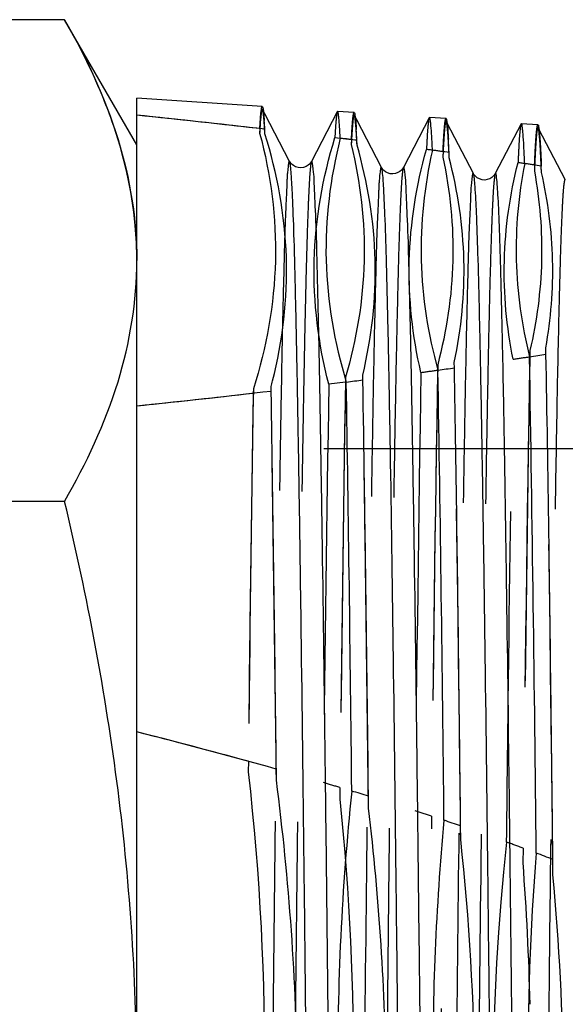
# Model space of a CAD drawing. Header units: millimetres. Extents: x 413 to 587, y 452 to 553.
# Tile 10 of 14: x 539 to 550, y 507 to 526. Entities that reach past the tile are written whole.
import ezdxf

# ---------------------------------------------------------------- set-up
doc = ezdxf.new("R2010")
doc.units = ezdxf.units.MM
doc.header["$LTSCALE"] = 65.185185
doc.linetypes.add('HIDDEN', pattern=[0.2, 0.1, -0.1])
doc.layers.add('KONST.EL_MIT_GEO', color=7, linetype='CONTINUOUS')

msp = doc.modelspace()

# ---------------------------------------------------------------- linework, layer by layer
at = {"layer": 'KONST.EL_MIT_GEO', "color": 7, "linetype": 'Continuous'}
for p, q in [((539.73, 525.964), (529.595, 525.964)), ((541.156, 523.495), (539.73, 525.964)), ((543.63, 524.253), (541.156, 524.417)), ((541.156, 462.633), (541.156, 524.417)), ((544.169, 523.17), (543.681, 524.107)), ((545.109, 524.149), (544.6, 523.17)), ((545.115, 524.154), (545.109, 524.149)), ((545.442, 524.132), (545.115, 524.154)), ((546.922, 524.029), (546.412, 523.05)), ((546.927, 524.034), (546.922, 524.029)), ((547.254, 524.012), (546.927, 524.034)), ((545.982, 523.05), (545.494, 523.987)), ((547.794, 522.93), (547.275, 523.926)), ((548.734, 523.908), (548.224, 522.93)), ((548.739, 523.913), (548.734, 523.908)), ((549.066, 523.892), (548.739, 523.913)), ((543.681, 523.714), (543.679, 523.803)), ((549.606, 522.809), (549.087, 523.805)), ((545.499, 523.488), (545.496, 523.585)), ((547.317, 523.237), (547.314, 523.345)), ((549.136, 522.951), (549.133, 523.075)), ((549.225, 519.367), (549.222, 519.491)), ((547.42, 519.097), (547.417, 519.205)), ((545.613, 518.858), (545.611, 518.954)), ((543.806, 518.639), (543.804, 518.728)), ((539.73, 516.463), (529.595, 516.463)), ((543.908, 510.965), (543.906, 511.182)), ((545.726, 510.412), (545.723, 510.649)), ((547.544, 509.796), (547.541, 510.062)), ((549.363, 509.093), (549.36, 509.4))]:
    msp.add_line(p, q, dxfattribs=at)
at = {"layer": 'KONST.EL_MIT_GEO', "color": 8, "linetype": 'HIDDEN'}
for p, q in [((543.681, 524.107), (543.635, 524.197)), ((545.494, 523.987), (545.447, 524.077)), ((547.275, 523.926), (547.259, 523.957)), ((549.087, 523.805), (549.071, 523.836)), ((543.581, 523.814), (543.578, 523.726)), ((545.062, 523.639), (545.388, 523.598)), ((545.388, 523.598), (545.385, 523.502)), ((547.194, 523.361), (547.191, 523.255)), ((549, 523.096), (548.997, 522.974)), ((548.909, 519.439), (548.906, 519.317)), ((547.089, 519.157), (547.087, 519.051)), ((545.269, 518.814), (544.941, 518.774)), ((545.271, 518.91), (545.269, 518.814)), ((543.454, 518.686), (543.452, 518.598)), ((564.401, 517.501), (525.869, 517.501)), ((543.355, 511.335), (543.353, 511.125)), ((545.162, 510.818), (545.159, 510.59)), ((546.968, 510.253), (546.966, 510.001)), ((548.774, 509.623), (548.771, 509.334))]:
    msp.add_line(p, q, dxfattribs=at)
at = {"layer": 'KONST.EL_MIT_GEO', "color": 7, "linetype": 'Continuous'}
for points in [[(544.6, 523.17), (544.594, 523.16), (544.581, 523.14), (544.561, 523.117), (544.533, 523.093), (544.493, 523.068), (544.444, 523.049), (544.391, 523.042), (544.338, 523.046), (544.287, 523.063), (544.246, 523.086), (544.216, 523.11), (544.195, 523.133), (544.18, 523.153), (544.171, 523.168), (544.169, 523.17)], [(546.412, 523.05), (546.406, 523.04), (546.393, 523.02), (546.373, 522.997), (546.345, 522.973), (546.306, 522.948), (546.256, 522.929), (546.204, 522.921), (546.151, 522.926), (546.099, 522.942), (546.058, 522.965), (546.028, 522.989), (546.007, 523.012), (545.992, 523.032), (545.983, 523.047), (545.981, 523.05)], [(548.224, 522.93), (548.219, 522.92), (548.205, 522.9), (548.185, 522.877), (548.157, 522.852), (548.118, 522.828), (548.068, 522.809), (548.016, 522.801), (547.963, 522.806), (547.912, 522.822), (547.87, 522.845), (547.841, 522.869), (547.819, 522.892), (547.804, 522.912), (547.795, 522.927), (547.794, 522.93)]]:
    msp.add_lwpolyline(points, dxfattribs=at)
at = {"layer": 'KONST.EL_MIT_GEO', "color": 8, "linetype": 'HIDDEN'}
for centre, radius, start, end in [((515.762, 281.267), 244.138, 83.45721, 84.02964), ((530.288, 400.933), 123.59, 82.13786, 82.29034), ((535.882, 439.498), 84.621, 81.08197, 81.30521), ((1878.883, 496.578), 1331.985, 179.028672, 179.422594), ((535.587, 604.837), 86.551, 278.63184, 278.85171), ((1854.932, 496.756), 1306.221, 179.010357, 179.435594), ((2330.955, 490.647), 1784.422, 179.089377, 179.367053), ((529.952, 643.964), 126.083, 277.66056, 277.811), ((1895.999, 496.462), 1349.101, 179.04059, 179.414267), ((2330.358, 490.919), 1785.634, 179.10617, 179.358374), ((1917.245, 496.307), 1372.16, 179.05614, 179.403603), ((1933.029, 496.202), 1387.944, 179.066499, 179.396616), ((-1258.607, 490.458), 1804.443, 0.633589, 0.904873), ((515.544, 763.18), 246.169, 275.97195, 276.50944), ((1952.573, 496.061), 1409.301, 179.080135, 179.387571), ((1967.345, 495.965), 1424.073, 179.089329, 179.381572), ((-1260.096, 490.747), 1804.117, 0.642102, 0.888656), ((513.847, 403.815), 111.496, 74.65395, 75.82239), ((522.436, 434.581), 79.552, 73.40128, 73.64611), ((528.099, 452.867), 60.409, 71.79905, 72.12413), ((497.493, 505.486), 49.679, 353.6048, 5.2144), ((597.791, 504.467), 49.624, 173.8969, 184.9215), ((533.716, 469.155), 43.178, 69.5901, 70.0507), ((498.861, 505.461), 50.061, 1.2377, 4.4378)]:
    msp.add_arc(centre, radius, start, end, dxfattribs=at)
at = {"layer": 'KONST.EL_MIT_GEO', "color": 7, "linetype": 'Continuous'}
for centre, radius, start, end in [((515.929, 282.806), 242.59, 83.43151, 84.03093), ((532.813, 523.219), 10.882, 3.0749, 4.005), ((524.986, 360.217), 164.651, 82.84403, 82.95902), ((530.913, 522.873), 14.6, 2.794, 3.6382), ((527.739, 522.476), 19.594, 2.5394, 3.3051), ((530.658, 403.63), 120.867, 82.07926, 82.23625), ((536.289, 442.113), 81.975, 80.98558, 81.21783), ((536.578, 598.476), 80.114, 278.84744, 279.08328), ((-772.576, 496.527), 1321.672, 0.563545, 0.987979), ((530.99, 636.398), 118.446, 277.81425, 277.97339), ((-815.688, 496.276), 1362.972, 0.584191, 0.957519), ((534.282, 521.251), 9.851, 345.1594, 345.8292), ((525.356, 679.247), 161.663, 277.0821, 277.19853), ((-855.36, 496.033), 1400.832, 0.601894, 0.931934), ((-1258.383, 490.582), 1804.218, 0.637247, 0.89796), ((516.146, 757.616), 240.572, 275.96728, 276.60235), ((-1260.142, 490.859), 1804.162, 0.645406, 0.882247), ((514.783, 407.398), 107.793, 74.32534, 75.83804), ((524.199, 440.459), 73.416, 72.9511, 73.2186), ((529.884, 458.252), 54.736, 71.1798, 71.5423), ((498.198, 504.503), 49.629, 355.06, 6.1219), ((598.974, 505.528), 50.102, 175.4227, 185.7619), ((535.527, 473.97), 38.034, 68.6718, 69.2015), ((499.644, 504.497), 49.931, 355.9039, 5.2812)]:
    msp.add_arc(centre, radius, start, end, dxfattribs=at)
at = {"layer": 'KONST.EL_MIT_GEO', "color": 8, "linetype": 'HIDDEN'}
for points, knots in [([(539.73, 525.964), (540.161, 525.218), (540.877, 523.695), (541.156, 522.02), (541.156, 521.214)], [0, 0, 0, 0, 0.516604, 1, 1, 1, 1]), ([(543.635, 524.197), (543.62, 524.226), (543.582, 523.9), (543.585, 523.853), (543.578, 523.726)], [0, 0, 0, 0, 0.200187, 1, 1, 1, 1]), ([(543.581, 523.814), (543.584, 523.878), (543.592, 523.985), (543.601, 524.133), (543.615, 524.197), (543.62, 524.253), (543.63, 524.253)], [0, 0, 0, 0, 0.434558, 0.745769, 0.933361, 1, 1, 1, 1]), ([(543.681, 523.714), (543.677, 523.779), (543.671, 523.892), (543.661, 524.038), (543.648, 524.134), (543.642, 524.183), (543.635, 524.197)], [0, 0, 0, 0, 0.400573, 0.700863, 0.900506, 1, 1, 1, 1]), ([(545.109, 524.149), (545.102, 524.134), (545.095, 524.082), (545.083, 523.981), (545.072, 523.827), (545.065, 523.707), (545.062, 523.639)], [0, 0, 0, 0, 0.098616, 0.298009, 0.598608, 1, 1, 1, 1]), ([(545.447, 524.077), (545.445, 524.08), (545.433, 524.085), (545.431, 524.052), (545.421, 524.019), (545.412, 523.918), (545.397, 523.748), (545.39, 523.593), (545.385, 523.502)], [0, 0, 0, 0, 0.01459, 0.047386, 0.115472, 0.219824, 0.537553, 1, 1, 1, 1]), ([(545.388, 523.598), (545.392, 523.676), (545.399, 523.81), (545.411, 523.964), (545.42, 524.052), (545.427, 524.095), (545.432, 524.118), (545.438, 524.133), (545.442, 524.132)], [0, 0, 0, 0, 0.434284, 0.745406, 0.854606, 0.932894, 0.980606, 1, 1, 1, 1]), ([(545.499, 523.488), (545.495, 523.567), (545.487, 523.706), (545.476, 523.885), (545.462, 524.001), (545.456, 524.06), (545.447, 524.077)], [0, 0, 0, 0, 0.403523, 0.704926, 0.903655, 1, 1, 1, 1]), ([(546.922, 524.029), (546.912, 524.011), (546.906, 523.948), (546.891, 523.826), (546.88, 523.637), (546.872, 523.49), (546.868, 523.406)], [0, 0, 0, 0, 0.095537, 0.294047, 0.595739, 1, 1, 1, 1]), ([(547.194, 523.361), (547.198, 523.456), (547.207, 523.619), (547.219, 523.806), (547.23, 523.914), (547.238, 523.967), (547.243, 523.994), (547.25, 524.012), (547.254, 524.012)], [0, 0, 0, 0, 0.434552, 0.746025, 0.855347, 0.933666, 0.981241, 1, 1, 1, 1]), ([(547.259, 523.957), (547.258, 523.96), (547.249, 523.963), (547.246, 523.949), (547.238, 523.927), (547.232, 523.879), (547.224, 523.805), (547.216, 523.704), (547.204, 523.518), (547.196, 523.365), (547.191, 523.255)], [0, 0, 0, 0, 0.012564, 0.025395, 0.046705, 0.115916, 0.221072, 0.362195, 0.539165, 1, 1, 1, 1]), ([(547.317, 523.237), (547.313, 523.335), (547.304, 523.505), (547.292, 523.724), (547.275, 523.865), (547.269, 523.937), (547.259, 523.957)], [0, 0, 0, 0, 0.406203, 0.708651, 0.906565, 1, 1, 1, 1]), ([(548.734, 523.908), (548.723, 523.887), (548.717, 523.811), (548.699, 523.663), (548.687, 523.431), (548.678, 523.25), (548.674, 523.146)], [0, 0, 0, 0, 0.092638, 0.29019, 0.592943, 1, 1, 1, 1]), ([(549.071, 523.836), (549.07, 523.839), (549.059, 523.841), (549.057, 523.824), (549.051, 523.807), (549.048, 523.78), (549.04, 523.729), (549.033, 523.645), (549.024, 523.522), (549.01, 523.294), (549.002, 523.108), (548.997, 522.974)], [0, 0, 0, 0, 0.010866, 0.024244, 0.046156, 0.076851, 0.116406, 0.222207, 0.363644, 0.540578, 1, 1, 1, 1]), ([(549, 523.096), (549.005, 523.212), (549.014, 523.411), (549.028, 523.64), (549.04, 523.771), (549.048, 523.837), (549.055, 523.868), (549.061, 523.892), (549.066, 523.892)], [0, 0, 0, 0, 0.43489, 0.74668, 0.856028, 0.934322, 0.981782, 1, 1, 1, 1]), ([(549.136, 522.951), (549.131, 523.072), (549.121, 523.282), (549.109, 523.553), (549.089, 523.724), (549.084, 523.812), (549.071, 523.836)], [0, 0, 0, 0, 0.408885, 0.712371, 0.909358, 1, 1, 1, 1]), ([(543.578, 523.726), (543.798, 522.908), (544.022, 521.196), (543.71, 519.499), (543.454, 518.686)], [0, 0, 0, 0, 0.498475, 1, 1, 1, 1]), ([(544.941, 518.774), (544.737, 519.565), (544.53, 521.216), (544.821, 522.853), (545.062, 523.639)], [0, 0, 0, 0, 0.498517, 1, 1, 1, 1]), ([(545.385, 523.502), (545.567, 522.754), (545.748, 521.198), (545.488, 519.654), (545.271, 518.91)], [0, 0, 0, 0, 0.498596, 1, 1, 1, 1]), ([(546.759, 519.007), (546.592, 519.725), (546.429, 521.214), (546.668, 522.692), (546.868, 523.406)], [0, 0, 0, 0, 0.498651, 1, 1, 1, 1]), ([(547.191, 523.255), (547.336, 522.584), (547.474, 521.2), (547.265, 519.825), (547.089, 519.157)], [0, 0, 0, 0, 0.498737, 1, 1, 1, 1]), ([(544.169, 523.17), (544.156, 523.196), (544.117, 522.906), (544.118, 522.726), (544.078, 522.018), (544.059, 521.203), (544.029, 520.076), (544.004, 518.736), (543.976, 517.161), (543.939, 514.656), (543.892, 511.081), (543.839, 506.353), (543.786, 501.167), (543.751, 497.575), (543.733, 495.733)], [0, 0, 0, 0, 0.003114, 0.015751, 0.037908, 0.069394, 0.10993, 0.159156, 0.216629, 0.281835, 0.433051, 0.607404, 0.798655, 1, 1, 1, 1]), ([(544.6, 523.17), (544.591, 523.153), (544.584, 523.092), (544.57, 522.973), (544.558, 522.789), (544.545, 522.544), (544.532, 522.236), (544.513, 521.705), (544.49, 520.893), (544.464, 519.744), (544.438, 518.372), (544.412, 516.789), (544.375, 514.294), (544.33, 510.763), (544.278, 506.115), (544.226, 501.04), (544.191, 497.531), (544.174, 495.733)], [0, 0, 0, 0, 0.00214, 0.006549, 0.013237, 0.022197, 0.03341, 0.046851, 0.08031, 0.122286, 0.172426, 0.230302, 0.29542, 0.44511, 0.616408, 0.803482, 1, 1, 1, 1]), ([(545.981, 523.05), (545.967, 523.078), (545.928, 522.763), (545.927, 522.57), (545.888, 521.809), (545.866, 520.934), (545.836, 519.726), (545.81, 518.292), (545.781, 516.61), (545.742, 513.942), (545.694, 510.147), (545.639, 505.152), (545.584, 499.708), (545.528, 494.026), (545.473, 488.325), (545.417, 482.822), (545.37, 478.457), (545.331, 475.223), (545.303, 473.046), (545.275, 471.066), (545.247, 469.301), (545.219, 467.77), (545.192, 466.486), (545.168, 465.577), (545.147, 464.982), (545.134, 464.638), (545.119, 464.364), (545.108, 464.159), (545.092, 464.027), (545.085, 463.959), (545.075, 463.94)], [0, 0, 0, 0, 0.001574, 0.007897, 0.018953, 0.034641, 0.054813, 0.079273, 0.107785, 0.140076, 0.21471, 0.300306, 0.39357, 0.490919, 0.58861, 0.682892, 0.770143, 0.810071, 0.847015, 0.880618, 0.910558, 0.936548, 0.958338, 0.975719, 0.982703, 0.988526, 0.993175, 0.996639, 0.998913, 1, 1, 1, 1]), ([(546.412, 523.05), (546.402, 523.031), (546.396, 522.963), (546.38, 522.831), (546.368, 522.625), (546.354, 522.35), (546.34, 522.006), (546.32, 521.41), (546.296, 520.499), (546.268, 519.213), (546.24, 517.68), (546.212, 515.913), (546.184, 513.93), (546.156, 511.751), (546.117, 508.513), (546.07, 504.146), (546.014, 498.641), (545.959, 492.938), (545.903, 487.258), (545.848, 481.817), (545.793, 476.825), (545.745, 473.034), (545.706, 470.37), (545.678, 468.69), (545.651, 467.257), (545.621, 466.052), (545.6, 465.178), (545.56, 464.419), (545.559, 464.226), (545.52, 463.912), (545.506, 463.94)], [0, 0, 0, 0, 0.001089, 0.003367, 0.006839, 0.011496, 0.01733, 0.024327, 0.041738, 0.063563, 0.089592, 0.119573, 0.153219, 0.190203, 0.23017, 0.317487, 0.41181, 0.509514, 0.606845, 0.700064, 0.785591, 0.860145, 0.892393, 0.920865, 0.945286, 0.965424, 0.981085, 0.99212, 0.998429, 1, 1, 1, 1]), ([(548.577, 519.266), (548.448, 519.903), (548.326, 521.212), (548.515, 522.513), (548.674, 523.146)], [0, 0, 0, 0, 0.498801, 1, 1, 1, 1]), ([(547.794, 522.93), (547.779, 522.957), (547.74, 522.644), (547.739, 522.452), (547.7, 521.695), (547.679, 520.824), (547.649, 519.621), (547.622, 518.192), (547.594, 516.517), (547.554, 513.86), (547.507, 510.081), (547.451, 505.106), (547.396, 499.685), (547.34, 494.026), (547.285, 488.348), (547.229, 482.867), (547.182, 478.521), (547.143, 475.299), (547.115, 473.131), (547.087, 471.158), (547.059, 469.401), (547.032, 467.876), (547.004, 466.597), (546.98, 465.691), (546.96, 465.099), (546.946, 464.756), (546.932, 464.483), (546.92, 464.279), (546.904, 464.147), (546.898, 464.079), (546.888, 464.06)], [0, 0, 0, 0, 0.001572, 0.00789, 0.018943, 0.034629, 0.054797, 0.079254, 0.107763, 0.14005, 0.214681, 0.300273, 0.393535, 0.490882, 0.588574, 0.682857, 0.770111, 0.810042, 0.846987, 0.880593, 0.910537, 0.936529, 0.958322, 0.975707, 0.982693, 0.988518, 0.993169, 0.996635, 0.99891, 1, 1, 1, 1]), ([(548.224, 522.93), (548.214, 522.911), (548.208, 522.843), (548.192, 522.711), (548.18, 522.506), (548.166, 522.233), (548.152, 521.889), (548.132, 521.296), (548.108, 520.389), (548.08, 519.108), (548.052, 517.58), (548.024, 515.82), (547.996, 513.845), (547.968, 511.675), (547.929, 508.45), (547.882, 504.101), (547.827, 498.618), (547.771, 492.939), (547.715, 487.281), (547.66, 481.863), (547.605, 476.891), (547.557, 473.116), (547.518, 470.463), (547.49, 468.79), (547.463, 467.363), (547.433, 466.163), (547.412, 465.293), (547.372, 464.537), (547.371, 464.345), (547.332, 464.033), (547.318, 464.06)], [0, 0, 0, 0, 0.001092, 0.003372, 0.006844, 0.011505, 0.01734, 0.024338, 0.041754, 0.063582, 0.089614, 0.119599, 0.153247, 0.190233, 0.230203, 0.317522, 0.411846, 0.509551, 0.60688, 0.700096, 0.78562, 0.860168, 0.892414, 0.920882, 0.945302, 0.965436, 0.981094, 0.992126, 0.998431, 1, 1, 1, 1]), ([(548.997, 522.974), (549.103, 522.392), (549.201, 521.201), (549.043, 520.017), (548.909, 519.439)], [0, 0, 0, 0, 0.498902, 1, 1, 1, 1]), ([(549.606, 522.809), (549.605, 522.811), (549.601, 522.817), (549.593, 522.808), (549.59, 522.794), (549.584, 522.771), (549.58, 522.739), (549.572, 522.678), (549.563, 522.578), (549.553, 522.431), (549.539, 522.161), (549.521, 521.733), (549.501, 521.113), (549.472, 520.01), (549.437, 518.302), (549.397, 515.884), (549.357, 513.013), (549.316, 509.746), (549.29, 507.443), (549.277, 506.236)], [0, 0, 0, 0, 0.000438, 0.000836, 0.001705, 0.00311, 0.005066, 0.007577, 0.014264, 0.023169, 0.034282, 0.063086, 0.100535, 0.146439, 0.262646, 0.409354, 0.583584, 0.78181, 1, 1, 1, 1]), ([(548.909, 519.439), (548.896, 518.754), (548.841, 515.386), (548.801, 512.018), (548.771, 509.334)], [0, 0, 0, 0, 0.203265, 1, 1, 1, 1]), ([(549.363, 509.093), (549.352, 510.112), (549.312, 513.578), (549.267, 517.045), (549.222, 519.491)], [0, 0, 0, 0, 0.29401, 1, 1, 1, 1]), ([(547.544, 509.796), (547.534, 510.705), (547.497, 513.841), (547.456, 516.978), (547.417, 519.205)], [0, 0, 0, 0, 0.28976, 1, 1, 1, 1]), ([(548.448, 509.743), (548.459, 510.665), (548.496, 513.84), (548.537, 517.014), (548.577, 519.266)], [0, 0, 0, 0, 0.290612, 1, 1, 1, 1]), ([(543.353, 511.125), (543.582, 509.084), (543.801, 504.971), (543.495, 500.864), (543.227, 498.828)], [0, 0, 0, 0, 0.499951, 1, 1, 1, 1]), ([(544.714, 499.038), (544.501, 501.009), (544.298, 504.981), (544.584, 508.948), (544.836, 510.915)], [0, 0, 0, 0, 0.499953, 1, 1, 1, 1]), ([(545.159, 510.59), (545.35, 508.725), (545.528, 504.972), (545.271, 501.223), (545.044, 499.363)], [0, 0, 0, 0, 0.499955, 1, 1, 1, 1]), ([(546.532, 499.593), (546.357, 501.381), (546.195, 504.98), (546.432, 508.575), (546.642, 510.36)], [0, 0, 0, 0, 0.499957, 1, 1, 1, 1])]:
    msp.add_open_spline(points, degree=3, knots=knots, dxfattribs=at)
at = {"layer": 'KONST.EL_MIT_GEO', "color": 7, "linetype": 'Continuous'}
for points, knots in [([(540.663, 523.972), (540.603, 524.14), (540.34, 524.826), (540.008, 525.483), (539.73, 525.964)], [0, 0, 0, 0, 0.243575, 1, 1, 1, 1]), ([(543.63, 524.253), (543.636, 524.252), (543.642, 524.219), (543.651, 524.176), (543.659, 524.086), (543.665, 524.019), (543.668, 523.979)], [0, 0, 0, 0, 0.072126, 0.260727, 0.569963, 1, 1, 1, 1]), ([(545.168, 523.625), (545.164, 523.702), (545.157, 523.834), (545.146, 523.986), (545.136, 524.073), (545.129, 524.116), (545.124, 524.139), (545.118, 524.154), (545.115, 524.154)], [0, 0, 0, 0, 0.431996, 0.742401, 0.851836, 0.930758, 0.979482, 1, 1, 1, 1]), ([(545.442, 524.132), (545.45, 524.132), (545.454, 524.091), (545.466, 524.039), (545.475, 523.929), (545.481, 523.848), (545.484, 523.799)], [0, 0, 0, 0, 0.070719, 0.259248, 0.569033, 1, 1, 1, 1]), ([(546.986, 523.39), (546.982, 523.483), (546.974, 523.643), (546.961, 523.829), (546.95, 523.935), (546.943, 523.988), (546.937, 524.015), (546.931, 524.033), (546.927, 524.034)], [0, 0, 0, 0, 0.432457, 0.743259, 0.852788, 0.931679, 0.980178, 1, 1, 1, 1]), ([(547.254, 524.012), (547.263, 524.011), (547.267, 523.961), (547.282, 523.899), (547.29, 523.764), (547.297, 523.665), (547.301, 523.606)], [0, 0, 0, 0, 0.069522, 0.258009, 0.568277, 1, 1, 1, 1]), ([(541.156, 521.214), (541.156, 521.444), (541.114, 522.381), (540.898, 523.306), (540.663, 523.972)], [0, 0, 0, 0, 0.24636, 1, 1, 1, 1]), ([(548.805, 523.126), (548.8, 523.241), (548.791, 523.436), (548.777, 523.663), (548.765, 523.792), (548.757, 523.857), (548.75, 523.89), (548.744, 523.913), (548.739, 523.913)], [0, 0, 0, 0, 0.432969, 0.744129, 0.853662, 0.932476, 0.98078, 1, 1, 1, 1]), ([(549.066, 523.892), (549.075, 523.891), (549.079, 523.846), (549.092, 523.789), (549.101, 523.668), (549.107, 523.579), (549.111, 523.525)], [0, 0, 0, 0, 0.070173, 0.258595, 0.568472, 1, 1, 1, 1]), ([(543.833, 518.839), (544.033, 519.633), (544.23, 521.289), (543.927, 522.928), (543.681, 523.714)], [0, 0, 0, 0, 0.498128, 1, 1, 1, 1]), ([(545.168, 523.625), (544.969, 522.843), (544.767, 521.212), (545.052, 519.594), (545.287, 518.817)], [0, 0, 0, 0, 0.49854, 1, 1, 1, 1]), ([(545.611, 518.954), (545.788, 519.694), (545.964, 521.229), (545.71, 522.753), (545.499, 523.488)], [0, 0, 0, 0, 0.498616, 1, 1, 1, 1]), ([(549.111, 523.525), (549.113, 523.493), (549.121, 523.343), (549.128, 523.193), (549.133, 523.075)], [0, 0, 0, 0, 0.213382, 1, 1, 1, 1]), ([(546.986, 523.39), (546.824, 522.681), (546.666, 521.213), (546.899, 519.757), (547.094, 519.052)], [0, 0, 0, 0, 0.498666, 1, 1, 1, 1]), ([(547.417, 519.205), (547.557, 519.866), (547.69, 521.228), (547.487, 522.58), (547.317, 523.237)], [0, 0, 0, 0, 0.498757, 1, 1, 1, 1]), ([(544.173, 523.16), (544.173, 523.162), (544.172, 523.165), (544.17, 523.169), (544.169, 523.17)], [0, 0, 0, 0, 0.558268, 1, 1, 1, 1]), ([(545.075, 463.94), (545.061, 463.913), (545.022, 464.224), (545.021, 464.416), (544.982, 465.171), (544.961, 466.04), (544.931, 467.24), (544.904, 468.665), (544.876, 470.337), (544.837, 472.99), (544.79, 476.764), (544.734, 481.735), (544.679, 487.157), (544.624, 492.822), (544.569, 498.515), (544.513, 504.018), (544.458, 509.122), (544.411, 513.037), (544.372, 515.825), (544.344, 517.61), (544.316, 519.166), (544.289, 520.477), (544.262, 521.531), (544.238, 522.245), (544.217, 522.68), (544.204, 522.902), (544.19, 523.054), (544.181, 523.133), (544.173, 523.16)], [0, 0, 0, 0, 0.001554, 0.007816, 0.018773, 0.034325, 0.054325, 0.078582, 0.106863, 0.1389, 0.21298, 0.297997, 0.390708, 0.487581, 0.584924, 0.67903, 0.766317, 0.843462, 0.877298, 0.907533, 0.933882, 0.956095, 0.973957, 0.987303, 0.992241, 0.996007, 0.998593, 1, 1, 1, 1]), ([(545.482, 464.09), (545.468, 464.231), (545.449, 464.602), (545.407, 465.687), (545.363, 467.666), (545.31, 470.729), (545.257, 474.623), (545.203, 479.206), (545.149, 484.312), (545.095, 489.754), (545.041, 495.334), (544.987, 500.849), (544.933, 506.099), (544.879, 510.891), (544.833, 514.518), (544.794, 517.061), (544.767, 518.661), (544.741, 520.023), (544.712, 521.169), (544.692, 521.998), (544.652, 522.717), (544.653, 522.901), (544.613, 523.196), (544.6, 523.17)], [0, 0, 0, 0, 0.007183, 0.018849, 0.055168, 0.107641, 0.174356, 0.252879, 0.340349, 0.433579, 0.529173, 0.62365, 0.713572, 0.795668, 0.866953, 0.897712, 0.924834, 0.94807, 0.96721, 0.982082, 0.992549, 0.998523, 1, 1, 1, 1]), ([(545.993, 523.005), (545.992, 523.01), (545.989, 523.025), (545.986, 523.041), (545.982, 523.05)], [0, 0, 0, 0, 0.341031, 1, 1, 1, 1]), ([(547.287, 464.287), (547.256, 464.694), (547.222, 465.845), (547.167, 468.047), (547.118, 471.165), (547.064, 475.086), (547.011, 479.669), (546.957, 484.75), (546.904, 490.147), (546.85, 495.665), (546.796, 501.108), (546.743, 506.279), (546.689, 510.994), (546.643, 514.56), (546.605, 517.058), (546.578, 518.628), (546.552, 519.965), (546.523, 521.088), (546.503, 521.901), (546.463, 522.607), (546.465, 522.787), (546.425, 523.075), (546.412, 523.05)], [0, 0, 0, 0, 0.020816, 0.058749, 0.112441, 0.179964, 0.258894, 0.346396, 0.439331, 0.534365, 0.628089, 0.717143, 0.798336, 0.868759, 0.899128, 0.925893, 0.948817, 0.967693, 0.982354, 0.992669, 0.998552, 1, 1, 1, 1]), ([(548.805, 523.126), (548.681, 522.501), (548.564, 521.215), (548.746, 519.938), (548.9, 519.316)], [0, 0, 0, 0, 0.49882, 1, 1, 1, 1]), ([(546.888, 464.06), (546.874, 464.034), (546.834, 464.338), (546.834, 464.526), (546.795, 465.265), (546.774, 466.116), (546.744, 467.291), (546.718, 468.687), (546.69, 470.326), (546.651, 472.928), (546.604, 476.634), (546.549, 481.52), (546.495, 486.857), (546.44, 492.444), (546.385, 498.073), (546.33, 503.532), (546.276, 508.617), (546.221, 513.138), (546.174, 516.473), (546.135, 518.734), (546.108, 520.086), (546.08, 521.189), (546.055, 522.033), (546.026, 522.609), (546.01, 522.904), (545.993, 523.005)], [0, 0, 0, 0, 0.001524, 0.007677, 0.018451, 0.033751, 0.053432, 0.07731, 0.105163, 0.136726, 0.209767, 0.293695, 0.385364, 0.481336, 0.578016, 0.671783, 0.759126, 0.836777, 0.901831, 0.928853, 0.951856, 0.970626, 0.984987, 0.994806, 1, 1, 1, 1]), ([(547.798, 522.917), (547.798, 522.919), (547.796, 522.924), (547.795, 522.928), (547.794, 522.93)], [0, 0, 0, 0, 0.566928, 1, 1, 1, 1]), ([(548.7, 464.18), (548.686, 464.154), (548.646, 464.461), (548.646, 464.65), (548.606, 465.398), (548.586, 466.257), (548.556, 467.444), (548.529, 468.855), (548.501, 470.51), (548.462, 473.136), (548.414, 476.873), (548.359, 481.797), (548.304, 487.168), (548.249, 492.781), (548.194, 498.423), (548.138, 503.88), (548.083, 508.944), (548.036, 512.83), (547.997, 515.599), (547.969, 517.373), (547.942, 518.921), (547.914, 520.227), (547.887, 521.279), (547.859, 522.067), (547.838, 522.556), (547.815, 522.808), (547.806, 522.889), (547.798, 522.917)], [0, 0, 0, 0, 0.001541, 0.007779, 0.018705, 0.034218, 0.054173, 0.078379, 0.106605, 0.138582, 0.212537, 0.297427, 0.390022, 0.486798, 0.584075, 0.678155, 0.765461, 0.842676, 0.876566, 0.90687, 0.9333, 0.955606, 0.973575, 0.987038, 0.995871, 0.998524, 1, 1, 1, 1]), ([(549.093, 464.5), (549.063, 464.942), (549.028, 466.155), (548.975, 468.437), (548.925, 471.607), (548.871, 475.551), (548.819, 480.132), (548.765, 485.187), (548.712, 490.537), (548.659, 495.994), (548.605, 501.364), (548.552, 506.458), (548.499, 511.096), (548.453, 514.6), (548.416, 517.053), (548.389, 518.593), (548.362, 519.91), (548.336, 520.996), (548.313, 521.746), (548.293, 522.231), (548.281, 522.485), (548.265, 522.712), (548.26, 522.796), (548.237, 522.954), (548.224, 522.93)], [0, 0, 0, 0, 0.022758, 0.062277, 0.117164, 0.185475, 0.264797, 0.352326, 0.444967, 0.539447, 0.63243, 0.720633, 0.800942, 0.870524, 0.900509, 0.926927, 0.949545, 0.968163, 0.982619, 0.988244, 0.992785, 0.996232, 0.998579, 1, 1, 1, 1]), ([(549.222, 519.491), (549.324, 520.061), (549.417, 521.226), (549.265, 522.384), (549.136, 522.951)], [0, 0, 0, 0, 0.498925, 1, 1, 1, 1]), ([(539.73, 516.463), (540.161, 517.209), (540.877, 518.732), (541.156, 520.407), (541.156, 521.214)], [0, 0, 0, 0, 0.516604, 1, 1, 1, 1]), ([(549.36, 509.4), (549.35, 510.37), (549.311, 513.693), (549.268, 517.015), (549.225, 519.367)], [0, 0, 0, 0, 0.292161, 1, 1, 1, 1]), ([(547.541, 510.062), (547.532, 510.929), (547.496, 513.941), (547.457, 516.953), (547.42, 519.097)], [0, 0, 0, 0, 0.28813, 1, 1, 1, 1]), ([(541.156, 504.994), (541.156, 506.921), (540.9, 510.784), (540.18, 514.584), (539.73, 516.463)], [0, 0, 0, 0, 0.499438, 1, 1, 1, 1]), ([(544.03, 499.059), (544.245, 501.035), (544.448, 505.017), (544.161, 508.993), (543.908, 510.965)], [0, 0, 0, 0, 0.499953, 1, 1, 1, 1]), ([(545.395, 510.748), (545.197, 508.843), (545.009, 505.007), (545.277, 501.176), (545.513, 499.275)], [0, 0, 0, 0, 0.499955, 1, 1, 1, 1]), ([(545.837, 499.612), (546.012, 501.406), (546.176, 505.016), (545.937, 508.621), (545.726, 510.412)], [0, 0, 0, 0, 0.499957, 1, 1, 1, 1]), ([(547.213, 510.172), (547.054, 508.457), (546.906, 505.008), (547.126, 501.563), (547.32, 499.851)], [0, 0, 0, 0, 0.499963, 1, 1, 1, 1])]:
    msp.add_open_spline(points, degree=3, knots=knots, dxfattribs=at)

doc.saveas('drawing.dxf')
